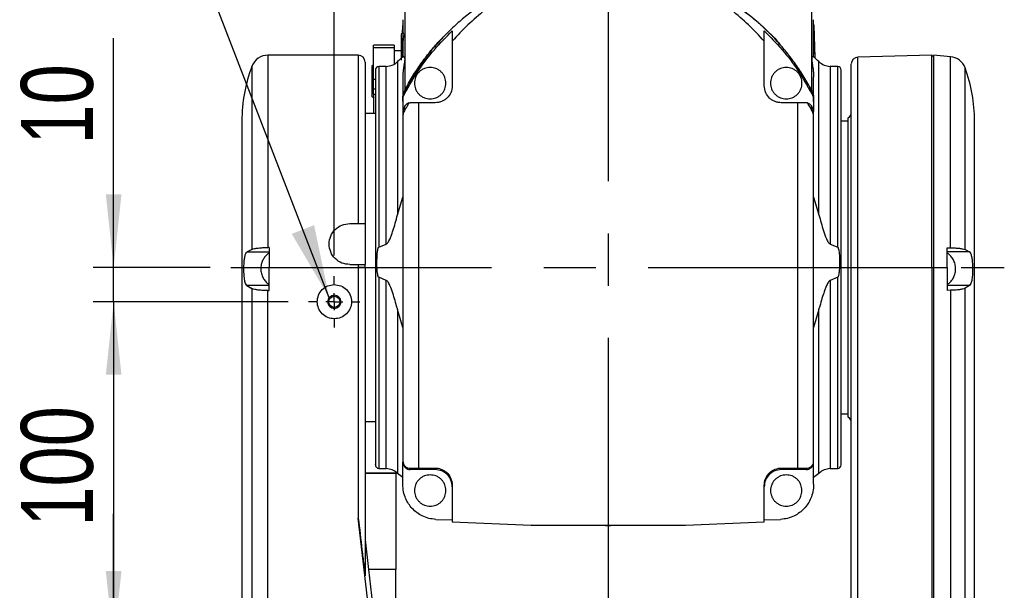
# Model space of a CAD drawing. Extents: x 0 to 841, y 0 to 594.
# Tile 111 of 142: x 715 to 763, y 316 to 344. Entities that reach past the tile are written whole.
import ezdxf

# ---------------------------------------------------------------- set-up
doc = ezdxf.new("R2010")
doc.units = 0
doc.linetypes.add('CENTERX2', pattern=[20.32, 12.7, -2.54, 2.54, -2.54])
doc.layers.get('0').update_dxf_attribs({"linetype": 'CONTINUOUS'})
doc.styles.add('SLDTEXTSTYLE0', font='TXT', dxfattribs={"width": 0.75})
doc.dimstyles.new('SLDDIMSTYLE0', dxfattribs={"dimtxt": 3.5, "dimasz": 3.556, "dimexe": 0, "dimexo": 0.0625, "dimgap": 0.875, "dimtad": 1, "dimlfac": 6, "dimrnd": 1e-09, "dimzin": 12, "dimtxsty": 'SLDTEXTSTYLE0', "dimsah": 1, "dimcen": 0.09, "dimazin": 3, "dimtfac": 1, "dimtmove": 0, "dimatfit": 3, "dimtolj": 1, "dimtzin": 12})
doc.dimstyles.new('SLDDIMSTYLE2', dxfattribs={"dimtxt": 3.5, "dimasz": 3.556, "dimexe": 0, "dimexo": 0.0625, "dimgap": 0.875, "dimtad": 1, "dimlfac": 6, "dimrnd": 1e-09, "dimzin": 12, "dimtxsty": 'SLDTEXTSTYLE0', "dimsah": 1, "dimcen": 0.09, "dimazin": 3, "dimtfac": 1, "dimtofl": 0, "dimtmove": 0, "dimatfit": 3, "dimtolj": 1, "dimtzin": 12})
doc.dimstyles.new('SLDDIMSTYLE3', dxfattribs={"dimtxt": 3.5, "dimasz": 3.556, "dimexe": 0, "dimexo": 0.0625, "dimgap": 0.875, "dimtad": 1, "dimdec": 0, "dimlfac": 6, "dimrnd": 1e-09, "dimzin": 12, "dimtxsty": 'SLDTEXTSTYLE0', "dimsah": 1, "dimcen": 0.09, "dimazin": 3, "dimtfac": 1, "dimtdec": 0, "dimtmove": 0, "dimatfit": 3, "dimtolj": 1, "dimtzin": 12})
doc.dimstyles.new('SLDDIMSTYLE8', dxfattribs={"dimtxt": 0, "dimasz": 3.556, "dimexe": 0, "dimexo": 0.0625, "dimgap": 0, "dimtad": 0, "dimtih": 1, "dimtoh": 1, "dimdec": 0, "dimrnd": 1e-09, "dimzin": 0, "dimtxsty": 'STANDARD', "dimsah": 1, "dimcen": 0.09, "dimazin": 3, "dimtfac": 3.556, "dimtdec": 0, "dimtofl": 0, "dimtmove": 0, "dimatfit": 3, "dimtolj": 1, "dimtzin": 0})

# ---------------------------------------------------------------- blocks, each defined once
blk = doc.blocks.new('_D_76')
at = {"color": 7, "linetype": 'CONTINUOUS'}
for p, q in [((730.069, 332.372), (730.069, 381.538)), ((743.402, 370.002), (743.402, 381.538)), ((743.402, 380.538), (730.069, 380.538))]:
    blk.add_line(p, q, dxfattribs=at)
for points in [[(730.069, 380.538), (733.625, 380.157), (733.625, 380.919)], [(743.402, 380.538), (739.846, 380.919), (739.846, 380.157)]]:
    blk.add_solid(points, dxfattribs=at)
at = {"color": 7, "linetype": 'CONTINUOUS', "insert": (734.262, 385.05, 0.017), "char_height": 3.5, "attachment_point": 1, "style": 'SLDTEXTSTYLE0'}
blk.add_mtext('80', dxfattribs=at)
blk = doc.blocks.new('_D_77')
at = {"color": 7, "linetype": 'CONTINUOUS'}
for p, q in [((719.327, 331.788), (719.327, 342.947)), ((724.025, 331.788), (718.327, 331.788)), ((719.327, 330.122), (719.327, 331.788)), ((727.819, 330.122), (718.327, 330.122)), ((719.327, 330.122), (719.327, 323.772))]:
    blk.add_line(p, q, dxfattribs=at)
for points in [[(719.327, 331.788), (719.708, 335.344), (718.946, 335.344)], [(719.327, 330.122), (718.946, 326.566), (719.708, 326.566)]]:
    blk.add_solid(points, dxfattribs=at)
at = {"color": 7, "linetype": 'CONTINUOUS', "insert": (714.815, 337.775, 0.017), "char_height": 3.5, "attachment_point": 1, "rotation": 90, "style": 'SLDTEXTSTYLE0'}
blk.add_mtext('10', dxfattribs=at)
blk = doc.blocks.new('_D_78')
at = {"color": 7, "linetype": 'CONTINUOUS'}
for p, q in [((719.327, 313.454), (719.327, 319.8)), ((728.319, 313.454), (718.327, 313.454)), ((719.327, 313.454), (719.327, 311.788)), ((728.382, 311.788), (718.327, 311.788)), ((719.327, 311.788), (719.327, 301.796))]:
    blk.add_line(p, q, dxfattribs=at)
for points in [[(719.327, 313.454), (719.708, 317.008), (718.946, 317.008)], [(719.327, 311.788), (718.946, 308.234), (719.708, 308.234)]]:
    blk.add_solid(points, dxfattribs=at)
at = {"color": 7, "linetype": 'CONTINUOUS', "insert": (714.815, 301.796, 54.492), "char_height": 3.5, "attachment_point": 1, "rotation": 90, "style": 'SLDTEXTSTYLE0'}
blk.add_mtext('10', dxfattribs=at)
blk = doc.blocks.new('_D_79')
at = {"color": 7, "linetype": 'CONTINUOUS'}
for p, q in [((727.819, 330.122), (718.327, 330.122)), ((719.327, 330.122), (719.327, 313.455)), ((728.319, 313.455), (718.327, 313.455))]:
    blk.add_line(p, q, dxfattribs=at)
for points in [[(719.327, 330.122), (718.946, 326.566), (719.708, 326.566)], [(719.327, 313.455), (719.708, 317.011), (718.946, 317.011)]]:
    blk.add_solid(points, dxfattribs=at)
at = {"color": 7, "linetype": 'CONTINUOUS', "insert": (714.815, 319.18, 54.835), "char_height": 3.5, "attachment_point": 1, "rotation": 90, "style": 'SLDTEXTSTYLE0'}
blk.add_mtext('100', dxfattribs=at)
blk = doc.blocks.new('SW_CENTERMARKSYMBOL_45')
at = {"color": 0, "linetype": 'CONTINUOUS'}
for p, q in [((0, 0.833), (0, 1.25)), ((-0.833, 0), (-1.25, 0)), ((0, 0), (-0.417, 0)), ((0, 0), (0, 0.417)), ((0, 0), (0, -0.417)), ((0, 0), (0.417, 0)), ((0.833, 0), (1.25, 0)), ((0, -0.833), (0, -1.25))]:
    blk.add_line(p, q, dxfattribs=at)

msp = doc.modelspace()

# ---------------------------------------------------------------- linework, layer by layer
at = {"color": 7, "linetype": 'CENTERX2'}
for p, q in [((743.4022, 369.0019), (743.4022, 133.4118)), ((725.0245, 331.7884), (762.6834, 331.7884))]:
    msp.add_line(p, q, dxfattribs=at)
at = {"color": 7, "linetype": 'CONTINUOUS'}
for p, q in [((733.5022, 344.2356), (733.5022, 340.4175)), ((753.3022, 344.2356), (753.3022, 340.4175)), ((733.4022, 343.8476), (733.4022, 343.1761)), ((753.4022, 342.0302), (753.4022, 343.8476)), ((733.3855, 343.1761), (733.3999, 343.5632)), ((733.4022, 343.3448), (733.3959, 343.1761)), ((733.4022, 343.63), (733.3999, 343.5632)), ((735.8105, 343.3006), (735.8105, 342.8073)), ((750.9938, 342.8073), (750.9938, 343.3006)), ((753.4022, 343.63), (753.4045, 343.5632)), ((753.4022, 343.3447), (753.4523, 341.9972)), ((753.4045, 343.5632), (753.4631, 341.9877)), ((733.3522, 343.1761), (733.3186, 343.1426)), ((733.4592, 343.1761), (733.3522, 343.1761)), ((733.3522, 343.1761), (733.3522, 341.9973)), ((733.4022, 342.7097), (733.4022, 342.0302)), ((732.9855, 342.6018), (731.9688, 342.6018)), ((731.9688, 342.4965), (731.9688, 342.6018)), ((731.9688, 342.4965), (732.9855, 342.4965)), ((731.9688, 340.9432), (731.9688, 342.4965)), ((732.9855, 342.6018), (732.9855, 342.4965)), ((732.9855, 342.4965), (732.9855, 341.6888)), ((732.9855, 342.352), (733.3188, 342.352)), ((733.3188, 342.3362), (732.9855, 342.3362)), ((731.2355, 342.1203), (726.8393, 342.1203)), ((759.1522, 342.1203), (755.5601, 342.0262)), ((759.2362, 342.0362), (759.1522, 342.1203)), ((759.1522, 331.7866), (759.1522, 342.1203)), ((760.0634, 342.0478), (759.2348, 342.1203)), ((731.9688, 341.6548), (731.9017, 341.5876)), ((732.5977, 341.5776), (732.2297, 341.5647)), ((754.5746, 341.5647), (754.2066, 341.5776)), ((732.0688, 340.9432), (731.9688, 340.9432)), ((731.9688, 340.4837), (731.9688, 340.9432)), ((733.4022, 341.0482), (733.4022, 340.0116)), ((753.4022, 340.0116), (753.4022, 341.0482)), ((731.9688, 340.4837), (732.0688, 340.4837)), ((731.9688, 340.2181), (731.9688, 340.4837)), ((733.5022, 340.404), (733.5022, 340.2659)), ((753.1929, 340.5959), (753.3022, 340.4175)), ((753.3022, 340.2659), (753.3022, 340.404)), ((731.9017, 340.1219), (732.0022, 340.0215)), ((731.9688, 340.2181), (732.0688, 340.2181)), ((733.4022, 339.998), (733.4022, 339.8599)), ((733.4022, 339.8599), (733.4022, 339.3873)), ((753.4022, 339.8599), (753.4022, 339.998)), ((753.4022, 339.8599), (753.4022, 339.3873)), ((733.5022, 339.6566), (733.4022, 339.3873)), ((733.4022, 339.3873), (733.4022, 339.1033)), ((733.5022, 339.4542), (733.5022, 339.6566)), ((733.6997, 339.7938), (733.7688, 339.8018)), ((734.9772, 339.8076), (734.174, 339.806)), ((734.174, 339.806), (734.174, 322.0243)), ((752.6303, 339.806), (751.8272, 339.8076)), ((752.6303, 322.0243), (752.6303, 339.806)), ((753.1046, 339.7938), (753.0355, 339.8018)), ((753.3022, 339.6566), (753.4022, 339.3873)), ((753.3022, 339.4542), (753.3022, 339.6566)), ((753.4022, 339.1033), (753.4022, 339.3873)), ((732.0688, 339.2883), (731.5684, 339.2883)), ((755.0692, 338.9132), (754.7355, 338.9132)), ((755.0905, 339.0657), (755.0684, 339.0238)), ((755.0905, 330.3483), (755.0905, 339.0657)), ((733.1422, 334.3476), (733.4022, 335.2163)), ((753.4022, 335.2163), (753.6621, 334.3476)), ((730.8188, 333.93), (731.2355, 333.93)), ((731.5688, 333.93), (731.5688, 331.93)), ((726.0609, 332.6709), (725.8224, 332.5476)), ((726.9022, 332.7605), (726.8396, 332.7605)), ((726.9022, 332.7605), (726.9022, 331.7866)), ((732.2297, 332.7758), (732.5977, 332.931)), ((754.2066, 332.931), (754.5746, 332.7758)), ((759.9022, 332.7508), (760.0634, 332.7484)), ((759.9022, 331.7866), (759.9022, 332.7508)), ((760.7726, 332.6579), (760.9819, 332.5476)), ((725.8224, 332.5476), (726.9022, 332.5476)), ((760.9819, 332.5476), (759.9022, 332.5476)), ((725.5688, 331.7867), (725.5688, 313.5662)), ((725.667, 331.7866), (725.6694, 331.8908)), ((726.9022, 330.6641), (726.9022, 331.7866)), ((726.9022, 331.7866), (731.2355, 331.7866)), ((730.8188, 331.93), (731.2355, 331.93)), ((731.2355, 331.93), (731.2355, 331.7866)), ((731.2355, 331.7866), (731.2355, 319.5897)), ((731.5688, 331.7866), (731.5688, 331.93)), ((731.5688, 331.7866), (731.5688, 316.7882)), ((755.2355, 313.5661), (755.2355, 331.7866)), ((755.5601, 331.7866), (759.1522, 331.7866)), ((755.5601, 313.5661), (755.5601, 331.7866)), ((759.1522, 331.7866), (759.2355, 331.7866)), ((759.1522, 331.7866), (759.1522, 313.5661)), ((759.2355, 331.7866), (759.9022, 331.7866)), ((759.2355, 331.7866), (759.2355, 313.5661)), ((759.9022, 331.7866), (759.9022, 330.6748)), ((761.2355, 313.5662), (761.2355, 331.7867)), ((732.5977, 331.1573), (732.2297, 331.3126)), ((754.5746, 331.3126), (754.2066, 331.1573)), ((725.8109, 330.9063), (726.0609, 330.7626)), ((726.9022, 330.9063), (725.8109, 330.9063)), ((726.0609, 330.7626), (726.0609, 313.5661)), ((760.9934, 330.9063), (759.9022, 330.9063)), ((760.9934, 330.9063), (760.7726, 330.777)), ((760.7726, 313.5661), (760.7726, 330.777)), ((726.8396, 313.5661), (726.8396, 330.6641)), ((726.8396, 330.6641), (726.9022, 330.6641)), ((755.0905, 324.5108), (755.0905, 330.3483)), ((760.0634, 330.6774), (759.9022, 330.6748)), ((760.0634, 330.6774), (760.0634, 313.5661)), ((733.1254, 329.8092), (733.1422, 329.7408)), ((753.6621, 329.7408), (753.6789, 329.8092)), ((733.4022, 328.872), (733.1422, 329.7408)), ((733.1422, 329.7408), (733.1422, 321.7708)), ((753.6621, 329.7408), (753.4022, 328.872)), ((753.6621, 321.7708), (753.6621, 329.7408)), ((754.7355, 324.6632), (755.0692, 324.6632)), ((755.0684, 324.5527), (755.0905, 324.5108)), ((731.5688, 324.2883), (732.0688, 324.2883)), ((733.4022, 322.3707), (733.4022, 322.3189)), ((733.4022, 321.2394), (733.4022, 322.3189)), ((753.4022, 322.3189), (753.4022, 322.3707)), ((753.4022, 321.2394), (753.4022, 322.3189)), ((733.0658, 321.7713), (731.5688, 321.7713)), ((733.0658, 321.7549), (731.5688, 321.7549)), ((732.2297, 322.0118), (732.5977, 321.9989)), ((733.0658, 321.7713), (733.0658, 321.7549)), ((733.0658, 321.7549), (733.0658, 317.0897)), ((733.1291, 321.7824), (733.1422, 321.7708)), ((733.1422, 321.7708), (733.4022, 321.5856)), ((733.7688, 321.9524), (733.7688, 322.0196)), ((734.9772, 321.9524), (733.7688, 321.9524)), ((734.174, 322.0243), (734.9772, 322.0262)), ((734.9772, 321.9524), (734.9772, 322.0262)), ((751.8272, 322.0262), (752.6303, 322.0243)), ((751.8272, 321.9524), (751.8272, 322.0262)), ((753.0355, 321.9524), (751.8272, 321.9524)), ((753.0355, 322.0196), (753.0355, 321.9524)), ((753.4022, 321.5804), (753.6621, 321.7708)), ((753.6621, 321.7708), (753.675, 321.7825)), ((754.2066, 321.9989), (754.5746, 322.0118)), ((750.9938, 319.4046), (750.9938, 321.1772)), ((731.9354, 313.5661), (731.2355, 319.5897)), ((735.0107, 319.5311), (735.8105, 319.5025)), ((735.8105, 319.4046), (739.6443, 319.25)), ((739.6443, 319.25), (743.4022, 319.2524)), ((743.2758, 319.2351), (739.6443, 319.25)), ((743.5285, 319.2351), (743.2758, 319.2351)), ((743.2758, 319.2351), (743.4022, 319.2306)), ((743.4022, 319.2524), (747.16, 319.25)), ((743.4022, 319.2306), (743.5285, 319.2351)), ((743.5285, 319.2351), (747.16, 319.25)), ((747.16, 319.25), (750.9938, 319.4046)), ((750.9938, 319.5025), (751.7937, 319.5311)), ((731.5688, 318.5277), (731.7337, 317.0897)), ((731.7337, 317.0897), (732.3916, 311.4359)), ((733.0658, 317.0897), (731.7337, 317.0897)), ((733.0658, 311.4359), (733.0658, 317.0897))]:
    msp.add_line(p, q, dxfattribs=at)
at = {"color": 8, "linetype": 'CONTINUOUS'}
for p, q in [((731.2355, 342.1203), (731.2355, 333.93)), ((733.1422, 341.8059), (733.1422, 334.3476)), ((753.6621, 334.3476), (753.6621, 341.8059)), ((755.5601, 331.7866), (755.5601, 342.0262)), ((760.0634, 332.7484), (760.0634, 342.0478)), ((726.0609, 341.5838), (726.0609, 332.6709)), ((732.2297, 341.5647), (732.2297, 332.7758)), ((732.5977, 332.931), (732.5977, 341.5776)), ((754.2066, 341.5776), (754.2066, 332.931)), ((754.5746, 332.7758), (754.5746, 341.5647)), ((760.7726, 332.6579), (760.7726, 341.5059)), ((732.2297, 331.3126), (732.2297, 322.0118)), ((754.5746, 322.0118), (754.5746, 331.3126)), ((732.5977, 321.9989), (732.5977, 331.1573)), ((754.2066, 331.1573), (754.2066, 321.9989))]:
    msp.add_line(p, q, dxfattribs=at)
at = {"color": 7, "linetype": 'CONTINUOUS'}
for points in [[(731.5688, 331.7866), (731.5624, 331.7866), (731.5435, 331.7866), (731.5126, 331.7866), (731.4712, 331.7866), (731.4207, 331.7866), (731.3631, 331.7866), (731.3005, 331.7866), (731.2355, 331.7866)], [(755.2355, 331.7866), (755.2417, 331.7866), (755.26, 331.7866), (755.2899, 331.7866), (755.3301, 331.7866), (755.3791, 331.7866), (755.4352, 331.7866), (755.4963, 331.7866), (755.5601, 331.7866)]]:
    msp.add_lwpolyline(points, dxfattribs=at)
msp.add_circle((730.0688, 330.1184), 0.2702, dxfattribs=at)
for centre, radius, start, end in [((726.8396, 341.2869), 0.8333, 89.81083, 159.12993), ((731.2355, 341.7869), 0.3333, 0, 90), ((732.5686, 342.4104), 0.8333, 272, 313.49694), ((738.0785, 336.6036), 7.1715, 130.62053, 133.49694), ((748.7258, 336.6036), 7.1715, 46.50306, 49.38235), ((754.2357, 342.4104), 0.8333, 226.50306, 268), ((755.5688, 341.693), 0.3333, 91.5, 180), ((759.9907, 341.2177), 0.8333, 20.23438, 85), ((733.0688, 338.9119), 7.5, 159.12993, 180), ((732.2355, 341.3981), 0.1667, 92, 180), ((754.5688, 341.3981), 0.1667, 0, 88), ((753.7355, 338.9119), 7.5, 0, 20.23438), ((754.9022, 339.3407), 0.3333, 304.40229, 0), ((725.6391, 378.388), 46.6014, 269.91364, 270.03434), ((761.1652, 378.388), 46.6014, 269.96566, 270.08636), ((754.9022, 324.2357), 0.3333, 0, 55.59771), ((732.2355, 322.1784), 0.1667, 180, 268), ((754.5688, 322.1784), 0.1667, 272, 0), ((732.5686, 321.1661), 0.8333, 47.69048, 88), ((754.2357, 321.1661), 0.8333, 92, 132.3116)]:
    msp.add_arc(centre, radius, start, end, dxfattribs=at)
for points, knots in [([(737.3912, 344.6768), (737.1953, 344.5446), (736.7996, 344.2776), (736.2342, 343.826), (735.6864, 343.3323), (735.0135, 342.6369), (734.2378, 341.6843), (733.7524, 340.8395), (733.5022, 340.404)], [0, 0, 0, 0, 0.1213876, 0.2451814, 0.371397, 0.5000461, 0.7422337, 1, 1, 1, 1]), ([(749.4131, 344.6903), (749.6089, 344.5581), (750.0045, 344.291), (750.571, 343.8403), (751.1145, 343.343), (751.5378, 342.9298), (751.7498, 342.6587), (751.8076, 342.5849)], [0, 0, 0, 0, 0.2214497, 0.447283, 0.6775278, 0.9122149, 1, 1, 1, 1]), ([(753.3022, 340.404), (753.1792, 340.6272), (752.9371, 341.067), (752.5266, 341.6854), (752.0946, 342.2604), (751.465, 342.995), (750.6012, 343.8428), (749.804, 344.4024), (749.4131, 344.6768)], [0, 0, 0, 0, 0.1309059, 0.2579042, 0.3810007, 0.5002094, 0.7549394, 1, 1, 1, 1]), ([(737.3912, 344.3137), (737.1139, 344.079), (736.562, 343.6119), (736.0601, 343.0746), (735.8105, 342.8073)], [0, 0, 0, 0, 0.5026713, 1, 1, 1, 1]), ([(750.9938, 342.8073), (750.7442, 343.0746), (750.2423, 343.6119), (749.6905, 344.079), (749.4131, 344.3137)], [0, 0, 0, 0, 0.4973188, 1, 1, 1, 1]), ([(733.5022, 340.2659), (733.716, 340.6413), (734.1396, 341.385), (734.9163, 342.4042), (735.5131, 343.0025), (735.8105, 343.3006)], [0, 0, 0, 0, 0.3383039, 0.6702846, 1, 1, 1, 1]), ([(750.9938, 343.3006), (751.2912, 343.0024), (751.888, 342.4042), (752.6647, 341.385), (753.0883, 340.6413), (753.3022, 340.2659)], [0, 0, 0, 0, 0.329727, 0.6617079, 1, 1, 1, 1]), ([(733.3188, 343.1226), (733.3188, 343.1264), (733.3188, 343.1376), (733.3188, 342.9815), (733.3188, 342.6905), (733.3188, 342.2982), (733.3188, 342.0227), (733.3188, 341.885)], [0, 0, 0, 0, 0.1125461, 0.3344105, 0.5562749, 0.7781371, 1, 1, 1, 1]), ([(733.4453, 343.1561), (733.4515, 343.1596), (733.4697, 343.1696), (733.4291, 343.0189), (733.4111, 342.8124), (733.4022, 342.7097)], [0, 0, 0, 0, 0.2070328, 0.6055212, 1, 1, 1, 1]), ([(733.5022, 340.4175), (733.6252, 340.6407), (733.8675, 341.0803), (734.2769, 341.6998), (734.7128, 342.2708), (735.0713, 342.7143), (735.3111, 342.9397), (735.3818, 343.0062)], [0, 0, 0, 0, 0.2380011, 0.4688917, 0.6926872, 0.9094078, 1, 1, 1, 1]), ([(735.8105, 342.8073), (735.8105, 342.4607), (735.8105, 341.7675), (735.8105, 341.0094), (735.8105, 340.6303)], [0, 0, 0, 0, 0.4999988, 1, 1, 1, 1]), ([(750.9938, 340.6303), (750.9938, 341.0094), (750.9938, 341.7675), (750.9938, 342.4607), (750.9938, 342.8073)], [0, 0, 0, 0, 0.5000012, 1, 1, 1, 1]), ([(731.5688, 341.7825), (731.5688, 341.7737), (731.5688, 341.7553), (731.5688, 341.5678), (731.5688, 341.2604), (731.5688, 340.8281), (731.5688, 340.28), (731.5688, 339.622), (731.5688, 338.8633), (731.5688, 338.0133), (731.5688, 337.083), (731.5688, 336.0841), (731.5688, 335.0317), (731.5688, 334.2972), (731.5688, 333.93)], [0, 0, 0, 0, 0.0776264, 0.1615217, 0.2453519, 0.3291758, 0.4130711, 0.4969012, 0.5807249, 0.6646202, 0.748451, 0.8322746, 0.9161683, 1, 1, 1, 1]), ([(733.4114, 342.0451), (733.4123, 342.047), (733.4163, 342.0554), (733.4422, 342.0532), (733.4724, 342.0291), (733.4917, 341.9795), (733.4973, 341.9249), (733.4939, 341.8629), (733.4852, 341.7921), (733.469, 341.6926), (733.4465, 341.5615), (733.4238, 341.4049), (733.4062, 341.2337), (733.4036, 341.1127), (733.4022, 341.0482)], [0, 0, 0, 0, 0.0354215, 0.1574467, 0.285813, 0.3752301, 0.4486785, 0.5019327, 0.5596761, 0.6278043, 0.7202067, 0.8135399, 0.9005724, 1, 1, 1, 1]), ([(753.3932, 342.0454), (753.3924, 342.0469), (753.3888, 342.0547), (753.3626, 342.0539), (753.3331, 342.0303), (753.3126, 341.9789), (753.3058, 341.9141), (753.3125, 341.8455), (753.3204, 341.7883), (753.3248, 341.7587), (753.3299, 341.7264), (753.3356, 341.6912), (753.3475, 341.6212), (753.3627, 341.5255), (753.3799, 341.4041), (753.392, 341.2913), (753.4003, 341.1743), (753.4016, 341.0894), (753.4022, 341.0482)], [0, 0, 0, 0, 0.0295862, 0.1458442, 0.2891157, 0.3750388, 0.4498083, 0.5429174, 0.56452, 0.5871136, 0.6106972, 0.6352692, 0.6608276, 0.7510021, 0.8133728, 0.8694301, 0.9367924, 1, 1, 1, 1]), ([(759.2355, 342.1084), (759.2355, 342.1033), (759.2355, 342.0919), (759.2355, 341.8886), (759.2355, 341.5372), (759.2355, 341.0348), (759.2355, 340.3948), (759.2355, 339.6253), (759.2355, 338.7382), (759.2355, 337.7467), (759.2355, 336.6657), (759.2355, 335.5115), (759.2355, 334.3013), (759.2355, 333.0535), (759.2355, 332.2089), (759.2355, 331.7866)], [0, 0, 0, 0, 0.0634182, 0.1414667, 0.2195151, 0.2975636, 0.3756123, 0.4536604, 0.531709, 0.6097576, 0.6878064, 0.765855, 0.8439032, 0.921951, 1, 1, 1, 1]), ([(731.9022, 341.574), (731.9022, 341.5767), (731.9022, 341.5845), (731.9022, 341.4755), (731.9022, 341.2723), (731.9022, 340.9982), (731.9022, 340.8059), (731.9022, 340.7097)], [0, 0, 0, 0, 0.1125523, 0.3344136, 0.5562764, 0.7781481, 1, 1, 1, 1]), ([(732.0688, 341.3802), (732.0688, 341.3818), (732.0688, 341.3859), (732.0688, 341.242), (732.0688, 341.0087), (732.0688, 340.7113), (732.0688, 340.3296), (732.0688, 339.8529), (732.0688, 339.2906), (732.0688, 338.6398), (732.0688, 337.9125), (732.0688, 337.1141), (732.0688, 336.2589), (732.0688, 335.3632), (732.0688, 334.4376), (732.0688, 333.4025), (732.0688, 332.2672), (732.0688, 331.0557), (732.0688, 330.2725), (732.0688, 329.8868)], [0, 0, 0, 0, 0.0436269, 0.1125194, 0.1642147, 0.2159151, 0.2707145, 0.3255187, 0.3826018, 0.4396903, 0.4978344, 0.5562898, 0.6147454, 0.6728907, 0.7299731, 0.7870617, 0.8600811, 0.9311055, 1, 1, 1, 1]), ([(734.7355, 341.5231), (734.6393, 341.5129), (734.4912, 341.4972), (734.3131, 341.4019), (734.1907, 341.3031), (734.0913, 341.1806), (733.9989, 341.0026), (733.952, 340.7584), (733.9989, 340.5142), (734.0913, 340.3361), (734.1907, 340.2136), (734.3131, 340.1149), (734.4912, 340.0195), (734.6393, 340.0038), (734.7355, 339.9936)], [0, 0, 0, 0, 0.1197282, 0.1841777, 0.2499978, 0.3158224, 0.3802709, 0.4999977, 0.6197245, 0.6841802, 0.7499985, 0.8158186, 0.8802718, 1, 1, 1, 1]), ([(734.7355, 339.9936), (734.8317, 340.0038), (734.9798, 340.0195), (735.1579, 340.1149), (735.2803, 340.2136), (735.3797, 340.3361), (735.4721, 340.5142), (735.519, 340.7584), (735.4721, 341.0026), (735.3797, 341.1806), (735.2803, 341.3031), (735.1579, 341.4019), (734.9798, 341.4972), (734.8317, 341.5129), (734.7355, 341.5231)], [0, 0, 0, 0, 0.11972822, 0.1841814, 0.25000146, 0.31581991, 0.38027545, 0.50000229, 0.61972913, 0.68417748, 0.75000226, 0.81582232, 0.88027178, 1, 1, 1, 1]), ([(752.0688, 341.5231), (751.9726, 341.5129), (751.8246, 341.4972), (751.6464, 341.4019), (751.524, 341.3031), (751.4246, 341.1806), (751.3322, 341.0026), (751.2853, 340.7584), (751.3322, 340.5142), (751.4246, 340.3361), (751.524, 340.2136), (751.6464, 340.1149), (751.8246, 340.0195), (751.9726, 340.0038), (752.0688, 339.9936)], [0, 0, 0, 0, 0.1197282, 0.1841777, 0.2499977, 0.3158225, 0.3802709, 0.4999977, 0.6197245, 0.6841801, 0.7499985, 0.8158186, 0.8802718, 1, 1, 1, 1]), ([(752.0688, 339.9936), (752.1651, 340.0038), (752.3131, 340.0195), (752.4913, 340.1149), (752.6137, 340.2136), (752.713, 340.3361), (752.8054, 340.5142), (752.8523, 340.7584), (752.8054, 341.0026), (752.713, 341.1806), (752.6137, 341.3031), (752.4913, 341.4019), (752.3131, 341.4972), (752.1651, 341.5129), (752.0688, 341.5231)], [0, 0, 0, 0, 0.11972824, 0.18418144, 0.25000151, 0.31581981, 0.38027548, 0.50000229, 0.6197291, 0.68417759, 0.75000221, 0.81582228, 0.88027176, 1, 1, 1, 1]), ([(754.7355, 329.8868), (754.7355, 330.1756), (754.7355, 330.7532), (754.7355, 331.6502), (754.7355, 332.565), (754.7355, 333.5032), (754.7355, 334.4376), (754.7355, 335.3631), (754.7355, 336.2589), (754.7355, 337.1141), (754.7355, 337.9125), (754.7355, 338.6398), (754.7355, 339.2906), (754.7355, 339.9134), (754.7355, 340.4734), (754.7355, 340.9259), (754.7355, 341.2081), (754.7355, 341.3511), (754.7355, 341.4072), (754.7355, 341.3939), (754.7355, 341.3919)], [0, 0, 0, 0, 0.0516987, 0.1033932, 0.1581914, 0.2129947, 0.2700768, 0.3271631, 0.385307, 0.4437613, 0.5022154, 0.5603582, 0.6174402, 0.6745272, 0.7475443, 0.8185694, 0.8874604, 0.9391545, 0.9908537, 1, 1, 1, 1]), ([(755.2355, 331.7866), (755.2355, 332.1913), (755.2355, 333.0011), (755.2355, 334.1974), (755.2355, 335.3574), (755.2355, 336.4639), (755.2355, 337.5002), (755.2355, 338.4506), (755.2355, 339.3012), (755.2355, 340.0389), (755.2355, 340.6523), (755.2355, 341.1341), (755.2355, 341.471), (755.2355, 341.6657), (755.2355, 341.6768), (755.2355, 341.6817)], [0, 0, 0, 0, 0.0780236, 0.1561161, 0.2341456, 0.3121641, 0.3902618, 0.4682904, 0.5463091, 0.6244069, 0.7024361, 0.7804549, 0.8585527, 0.9365818, 1, 1, 1, 1]), ([(731.9022, 340.7097), (731.9022, 340.6175), (731.9022, 340.4331), (731.9022, 340.232), (731.9022, 340.1243), (731.9022, 340.1328), (731.9022, 340.1355)], [0, 0, 0, 0, 0.2863123, 0.5726309, 0.8589378, 1, 1, 1, 1]), ([(733.4022, 339.998), (733.4065, 340.0687), (733.4151, 340.2101), (733.4732, 340.3394), (733.5022, 340.404)], [0, 0, 0, 0, 0.500038, 1, 1, 1, 1]), ([(735.8105, 340.6303), (735.7969, 340.5159), (735.7712, 340.2993), (735.597, 340.0628), (735.4234, 339.9303), (735.2822, 339.8604), (735.1318, 339.8161), (735.0287, 339.8105), (734.9772, 339.8076)], [0, 0, 0, 0, 0.2873526, 0.5439853, 0.6628615, 0.7768218, 0.8885565, 1, 1, 1, 1]), ([(751.8272, 339.8076), (751.7757, 339.8104), (751.6728, 339.8161), (751.5225, 339.8603), (751.3812, 339.9301), (751.2074, 340.0626), (751.0331, 340.2992), (751.0074, 340.5158), (750.9938, 340.6303)], [0, 0, 0, 0, 0.111301, 0.2227963, 0.3369453, 0.4558822, 0.7125644, 1, 1, 1, 1]), ([(753.3022, 340.404), (753.3312, 340.3394), (753.3892, 340.2101), (753.3978, 340.0687), (753.4022, 339.998)], [0, 0, 0, 0, 0.499962, 1, 1, 1, 1]), ([(731.9855, 339.2882), (731.9855, 339.4121), (731.9855, 339.7613), (731.9855, 340.0486), (731.9855, 340.2339)], [0, 0, 0, 0, 0.35477902, 1, 1, 1, 1]), ([(733.4022, 339.8599), (733.4065, 339.9306), (733.4151, 340.072), (733.4732, 340.2013), (733.5022, 340.2659)], [0, 0, 0, 0, 0.500038, 1, 1, 1, 1]), ([(753.3022, 340.2659), (753.3312, 340.2013), (753.3892, 340.072), (753.3978, 339.9306), (753.4022, 339.8599)], [0, 0, 0, 0, 0.499962, 1, 1, 1, 1]), ([(733.5022, 339.4542), (733.4734, 339.3987), (733.415, 339.2861), (733.4065, 339.1648), (733.4022, 339.1033)], [0, 0, 0, 0, 0.493116, 1, 1, 1, 1]), ([(733.6997, 339.7938), (733.6584, 339.7215), (733.59, 339.6019), (733.5271, 339.4961), (733.5022, 339.4542)], [0, 0, 0, 0, 0.6041035, 1, 1, 1, 1]), ([(733.6997, 339.7938), (733.6604, 339.7798), (733.6066, 339.7608), (733.5243, 339.6787), (733.5022, 339.6566)], [0, 0, 0, 0, 0.7307355, 1, 1, 1, 1]), ([(734.174, 339.806), (734.1023, 339.8057), (733.9559, 339.805), (733.832, 339.8029), (733.7688, 339.8018)], [0, 0, 0, 0, 0.4897745, 1, 1, 1, 1]), ([(753.0355, 339.8018), (752.9723, 339.8029), (752.8484, 339.805), (752.702, 339.8057), (752.6303, 339.806)], [0, 0, 0, 0, 0.5102255, 1, 1, 1, 1]), ([(753.3022, 339.4542), (753.2772, 339.4961), (753.2143, 339.6019), (753.1459, 339.7216), (753.1046, 339.7938)], [0, 0, 0, 0, 0.3962919, 1, 1, 1, 1]), ([(753.1046, 339.7938), (753.1439, 339.7799), (753.1977, 339.7608), (753.28, 339.6787), (753.3022, 339.6566)], [0, 0, 0, 0, 0.7307092, 1, 1, 1, 1]), ([(753.4022, 339.1033), (753.3978, 339.1648), (753.3893, 339.2861), (753.3309, 339.3987), (753.3022, 339.4542)], [0, 0, 0, 0, 0.5068383, 1, 1, 1, 1]), ([(725.5688, 338.9038), (725.5688, 338.9002), (725.5688, 338.8924), (725.5688, 338.7522), (725.5688, 338.5099), (725.5688, 338.1635), (725.5688, 337.7222), (725.5688, 337.1916), (725.5688, 336.5799), (725.5688, 335.8963), (725.5688, 335.1509), (725.5688, 334.3551), (725.5688, 333.5207), (725.5688, 332.6602), (725.5688, 332.0779), (725.5688, 331.7867)], [0, 0, 0, 0, 0.0634181, 0.1414667, 0.2195153, 0.2975639, 0.3756125, 0.4536613, 0.5317098, 0.6097583, 0.6878064, 0.7658544, 0.8439035, 0.9219521, 1, 1, 1, 1]), ([(733.4022, 339.1033), (733.4022, 338.5684), (733.4022, 337.4944), (733.4022, 335.7798), (733.4022, 334.0118), (733.4022, 332.2139), (733.4022, 330.4169), (733.4022, 329.2417), (733.4022, 328.6565)], [0, 0, 0, 0, 0.1654134, 0.3321647, 0.4999987, 0.6678269, 0.8345812, 1, 1, 1, 1]), ([(753.4022, 328.6565), (753.4022, 329.2417), (753.4022, 330.4168), (753.4022, 332.2139), (753.4022, 334.0117), (753.4022, 335.7798), (753.4022, 337.4944), (753.4022, 338.5684), (753.4022, 339.1033)], [0, 0, 0, 0, 0.1654152, 0.3321655, 0.5000013, 0.6678274, 0.8345823, 1, 1, 1, 1]), ([(755.0688, 339.0091), (755.0688, 339.0118), (755.0688, 339.0198), (755.0688, 338.8979), (755.0688, 338.6545), (755.0688, 338.2875), (755.0688, 337.8109), (755.0688, 337.2308), (755.0688, 336.5577), (755.0688, 335.803), (755.0688, 334.9795), (755.0688, 334.1015), (755.0688, 333.1838), (755.0688, 332.2427), (755.0688, 331.292), (755.0688, 330.6683), (755.0688, 330.3564)], [0, 0, 0, 0, 0.0385776, 0.1125332, 0.1864887, 0.2604441, 0.3343997, 0.408355, 0.4823111, 0.5562663, 0.6302219, 0.7041778, 0.7781326, 0.852089, 0.926044, 1, 1, 1, 1]), ([(761.2355, 331.7867), (761.2355, 332.0584), (761.2355, 332.6123), (761.2355, 333.4435), (761.2355, 334.2748), (761.2355, 335.0874), (761.2355, 335.8601), (761.2355, 336.5532), (761.2355, 337.1947), (761.2355, 337.7477), (761.2355, 338.1152), (761.2355, 338.3093), (761.2355, 338.3831), (761.2355, 338.4185), (761.2355, 338.4358), (761.2355, 338.4443), (761.2355, 338.4486), (761.2355, 338.4507), (761.2355, 338.4518), (761.2355, 338.4523), (761.2355, 338.4525), (761.2355, 338.4527), (761.2355, 338.4527), (761.2355, 338.4528), (761.2355, 338.4528), (761.2355, 338.4528), (761.2355, 338.4528), (761.2355, 338.4528), (761.2355, 338.4594), (761.2355, 338.5082), (761.2355, 338.5581), (761.2355, 338.6151), (761.2355, 338.7017), (761.2355, 338.7814), (761.2355, 338.8391), (761.2355, 338.8621), (761.2355, 338.872), (761.2355, 338.8766), (761.2355, 338.8788), (761.2355, 338.8799), (761.2355, 338.8804), (761.2355, 338.8807), (761.2355, 338.8808), (761.2355, 338.8809), (761.2355, 338.8809), (761.2355, 338.881), (761.2355, 338.881), (761.2355, 338.881), (761.2355, 338.881), (761.2355, 338.881), (761.2355, 338.881), (761.2355, 338.881), (761.2355, 338.881), (761.2355, 338.8811), (761.2355, 338.8819), (761.2355, 338.8836), (761.2355, 338.8963), (761.2355, 338.9059), (761.2355, 338.9154), (761.2355, 338.912), (761.2355, 338.912)], [0, 0, 0, 0, 0.0728252, 0.1484684, 0.225777, 0.3051887, 0.3861775, 0.4671651, 0.5417662, 0.630637, 0.7114258, 0.7407709, 0.7554443, 0.7627812, 0.7664496, 0.7682838, 0.7692011, 0.7696597, 0.7698889, 0.7700034, 0.7700607, 0.7700895, 0.7701038, 0.7701111, 0.7701146, 0.7701164, 0.7701173, 0.7701177, 0.770118, 0.7790504, 0.7994365, 0.8175394, 0.82882, 0.8847157, 0.9126623, 0.9266365, 0.9336237, 0.9371171, 0.9388639, 0.9397372, 0.940174, 0.9403924, 0.9405016, 0.9405562, 0.9405835, 0.940597, 0.9406041, 0.9406075, 0.9406091, 0.94061, 0.9406105, 0.9406107, 0.9406109, 0.9406725, 0.9411141, 0.9423032, 0.946739, 0.977237, 0.9999552, 1, 1, 1, 1]), ([(732.5977, 332.931), (732.6104, 332.9378), (732.6409, 332.9539), (732.6831, 333.0068), (732.732, 333.0851), (732.7899, 333.2068), (732.8552, 333.3713), (732.9417, 333.6218), (733.0417, 333.9507), (733.1077, 334.2114), (733.1422, 334.3476)], [0, 0, 0, 0, 0.0278334, 0.0667023, 0.1295522, 0.208536, 0.3290096, 0.4751696, 0.725685, 1, 1, 1, 1]), ([(753.6621, 334.3476), (753.7302, 334.0876), (753.8329, 333.6954), (753.9933, 333.2439), (754.0957, 333.0385), (754.1638, 332.9537), (754.1942, 332.9376), (754.2066, 332.931)], [0, 0, 0, 0, 0.5248727, 0.7916898, 0.9334669, 0.9727639, 1, 1, 1, 1]), ([(730.8188, 331.93), (730.6877, 331.9451), (730.4255, 331.9753), (730.0924, 332.2072), (729.8703, 332.5384), (729.7927, 332.9324), (729.8719, 333.3262), (730.0957, 333.6561), (730.4284, 333.8855), (730.6893, 333.9153), (730.8188, 333.93)], [0, 0, 0, 0, 0.124797, 0.2494877, 0.3740938, 0.4991145, 0.6252171, 0.7516756, 0.876788, 1, 1, 1, 1]), ([(731.2355, 333.93), (731.2787, 333.93), (731.3658, 333.93), (731.476, 333.93), (731.5536, 333.93), (731.5637, 333.93), (731.5688, 333.93)], [0, 0, 0, 0, 0.2447359, 0.4925127, 0.7446017, 1, 1, 1, 1]), ([(726.0609, 332.6709), (726.0977, 332.6836), (726.1713, 332.7089), (726.3609, 332.7376), (726.5884, 332.7569), (726.7559, 332.7593), (726.8396, 332.7605)], [0, 0, 0, 0, 0.2510069, 0.5011999, 0.7508684, 1, 1, 1, 1]), ([(732.2297, 331.3126), (732.227, 331.3142), (732.2215, 331.3174), (732.2114, 331.3304), (732.196, 331.375), (732.1442, 331.6036), (732.141, 331.9698), (732.149, 332.3637), (732.1704, 332.6024), (732.1955, 332.711), (732.2109, 332.7574), (732.2214, 332.7708), (732.227, 332.7742), (732.2297, 332.7758)], [0, 0, 0, 0, 0.0061342, 0.01285, 0.0325103, 0.1001556, 0.4854911, 0.7620116, 0.8963784, 0.9663775, 0.9869535, 0.9937233, 1, 1, 1, 1]), ([(754.5746, 332.7758), (754.5773, 332.7742), (754.5828, 332.7709), (754.5929, 332.7579), (754.6083, 332.7134), (754.6601, 332.4848), (754.6633, 332.1186), (754.6553, 331.7247), (754.6339, 331.4859), (754.6088, 331.3773), (754.5934, 331.331), (754.583, 331.3175), (754.5773, 331.3142), (754.5746, 331.3126)], [0, 0, 0, 0, 0.0061342, 0.01285, 0.0325103, 0.1001557, 0.4854913, 0.7620119, 0.8963657, 0.9663776, 0.9869535, 0.9937233, 1, 1, 1, 1]), ([(760.0634, 332.7484), (760.1403, 332.7463), (760.2958, 332.7418), (760.4997, 332.722), (760.6713, 332.6941), (760.738, 332.6703), (760.7726, 332.6579)], [0, 0, 0, 0, 0.24737688, 0.49973814, 0.74057528, 1, 1, 1, 1]), ([(725.6694, 331.8908), (725.6736, 331.9704), (725.6818, 332.1285), (725.7123, 332.3264), (725.7574, 332.4817), (725.8003, 332.5252), (725.8224, 332.5476)], [0, 0, 0, 0, 0.2437957, 0.4842927, 0.7334323, 1, 1, 1, 1]), ([(726.8972, 332.4941), (726.8757, 332.4801), (726.8042, 332.4335), (726.701, 332.3245), (726.594, 332.1674), (726.5191, 331.9805), (726.4845, 331.772), (726.4991, 331.55), (726.5658, 331.3376), (726.6783, 331.154), (726.791, 331.0278), (726.873, 330.9749), (726.8979, 330.9588)], [0, 0, 0, 0, 0.0425906, 0.1414847, 0.2464625, 0.3570234, 0.4729786, 0.5946902, 0.7232718, 0.8382788, 0.9507837, 1, 1, 1, 1]), ([(759.9071, 330.9578), (759.9286, 330.9718), (760.0001, 331.0184), (760.1034, 331.1274), (760.2103, 331.2844), (760.2852, 331.4714), (760.3198, 331.6799), (760.3053, 331.9019), (760.2385, 332.1143), (760.126, 332.2979), (760.0133, 332.4241), (759.9314, 332.477), (759.9064, 332.4931)], [0, 0, 0, 0, 0.0425906, 0.1414846, 0.2464624, 0.3570132, 0.4729789, 0.5946904, 0.7232719, 0.8382789, 0.9507837, 1, 1, 1, 1]), ([(760.9819, 332.5476), (761.0063, 332.5219), (761.0532, 332.4722), (761.1, 332.2895), (761.1295, 332.0576), (761.1347, 331.8776), (761.1373, 331.7866)], [0, 0, 0, 0, 0.2668513, 0.5145156, 0.7547964, 1, 1, 1, 1]), ([(725.8109, 330.9063), (725.7866, 330.9354), (725.7385, 330.9929), (725.6939, 331.2063), (725.6685, 331.4807), (725.6675, 331.6847), (725.667, 331.7866)], [0, 0, 0, 0, 0.2553801, 0.5055845, 0.7530732, 1, 1, 1, 1]), ([(731.2355, 331.93), (731.2793, 331.93), (731.3668, 331.93), (731.4771, 331.93), (731.5539, 331.93), (731.5639, 331.93), (731.5688, 331.93)], [0, 0, 0, 0, 0.2505291, 0.5011521, 0.7509245, 1, 1, 1, 1]), ([(761.1373, 331.7866), (761.1368, 331.6848), (761.1358, 331.4808), (761.1104, 331.2063), (761.0658, 330.9929), (761.0177, 330.9353), (760.9934, 330.9063)], [0, 0, 0, 0, 0.2466888, 0.4943897, 0.7446786, 1, 1, 1, 1]), ([(726.8396, 330.6641), (726.7567, 330.6654), (726.5882, 330.6682), (726.3648, 330.6889), (726.1739, 330.7205), (726.1002, 330.748), (726.0609, 330.7626)], [0, 0, 0, 0, 0.2454647, 0.4994301, 0.7331914, 1, 1, 1, 1]), ([(729.2355, 330.1217), (729.248, 330.2309), (729.2731, 330.4493), (729.4658, 330.7247), (729.7412, 330.9174), (729.9596, 330.9425), (730.0688, 330.955)], [0, 0, 0, 0, 0.250006, 0.5000018, 0.7499987, 1, 1, 1, 1]), ([(730.0688, 330.955), (730.1779, 330.9425), (730.396, 330.9174), (730.6734, 330.7247), (730.8588, 330.4493), (730.9239, 330.1217), (730.8588, 329.7941), (730.6734, 329.5186), (730.396, 329.3259), (730.1779, 329.3009), (730.0688, 329.2884)], [0, 0, 0, 0, 0.1250003, 0.2499988, 0.374997, 0.5, 0.625003, 0.7500012, 0.8749997, 1, 1, 1, 1]), ([(733.1254, 329.8092), (733.0596, 330.0554), (732.9599, 330.4282), (732.8053, 330.8578), (732.7056, 331.0544), (732.6395, 331.1354), (732.6099, 331.1509), (732.5977, 331.1573)], [0, 0, 0, 0, 0.5216059, 0.789867, 0.93223, 0.9721165, 1, 1, 1, 1]), ([(754.2066, 331.1573), (754.1942, 331.1508), (754.1646, 331.1352), (754.1234, 331.0845), (754.0759, 331.0097), (754.0197, 330.8936), (753.9563, 330.7362), (753.8729, 330.4981), (753.7765, 330.1855), (753.7125, 329.9387), (753.6789, 329.8092)], [0, 0, 0, 0, 0.0284826, 0.0678575, 0.131099, 0.2103032, 0.3309208, 0.4783785, 0.7262385, 1, 1, 1, 1]), ([(760.7726, 330.777), (760.7371, 330.7631), (760.6705, 330.7371), (760.4985, 330.7063), (760.2961, 330.6847), (760.1399, 330.6798), (760.0634, 330.6774)], [0, 0, 0, 0, 0.266703, 0.5004942, 0.7552087, 1, 1, 1, 1]), ([(730.0688, 330.4355), (730.0273, 330.4307), (729.9443, 330.4211), (729.8388, 330.3478), (729.7683, 330.243), (729.7435, 330.1184), (729.7683, 329.9937), (729.8388, 329.8889), (729.9443, 329.8156), (730.0273, 329.8061), (730.0688, 329.8013)], [0, 0, 0, 0, 0.1250014, 0.2500005, 0.3749995, 0.5000096, 0.6250005, 0.7499995, 0.8749986, 1, 1, 1, 1]), ([(730.0688, 329.8013), (730.1103, 329.8061), (730.1933, 329.8156), (730.2989, 329.8889), (730.3694, 329.9937), (730.3942, 330.1184), (730.3694, 330.243), (730.2989, 330.3478), (730.1933, 330.4211), (730.1103, 330.4307), (730.0688, 330.4355)], [0, 0, 0, 0, 0.1250004, 0.2500008, 0.3749993, 0.4999904, 0.6250007, 0.7499992, 0.8749996, 1, 1, 1, 1]), ([(755.0688, 330.3564), (755.0688, 330.0493), (755.0688, 329.435), (755.0688, 328.5605), (755.0688, 327.7393), (755.0688, 326.988), (755.0688, 326.3186), (755.0688, 325.7428), (755.0688, 325.2709), (755.0688, 324.9087), (755.0688, 324.6709), (755.0688, 324.5543), (755.0688, 324.5642), (755.0688, 324.5674)], [0, 0, 0, 0, 0.0954352, 0.1908693, 0.2863033, 0.3817388, 0.4771741, 0.5726073, 0.6680429, 0.7634772, 0.8589126, 0.9543473, 1, 1, 1, 1]), ([(730.0688, 329.2884), (729.9596, 329.3009), (729.7412, 329.3259), (729.4658, 329.5186), (729.2731, 329.7941), (729.248, 330.0125), (729.2355, 330.1217)], [0, 0, 0, 0, 0.2500013, 0.4999982, 0.749994, 1, 1, 1, 1]), ([(732.0688, 329.8868), (732.0688, 329.601), (732.0688, 329.0295), (732.0688, 328.1831), (732.0688, 327.3508), (732.0688, 326.5336), (732.0688, 325.7564), (732.0688, 325.0262), (732.0688, 324.3604), (732.0688, 323.7686), (732.0688, 323.2622), (732.0688, 322.8505), (732.0688, 322.5324), (732.0688, 322.2982), (732.0688, 322.1748), (732.0688, 322.1917), (732.0688, 322.1963)], [0, 0, 0, 0, 0.0667114, 0.1334203, 0.2041329, 0.2748507, 0.3485104, 0.4221769, 0.4972056, 0.572636, 0.6480662, 0.7230956, 0.7967553, 0.8704213, 0.9646438, 1, 1, 1, 1]), ([(754.7355, 322.1846), (754.7355, 322.1881), (754.7355, 322.1957), (754.7355, 322.3184), (754.7355, 322.5331), (754.7355, 322.8503), (754.7355, 323.2623), (754.7355, 323.7686), (754.7355, 324.3604), (754.7355, 325.0261), (754.7355, 325.7564), (754.7355, 326.6171), (754.7355, 327.6143), (754.7355, 328.7344), (754.7355, 329.5066), (754.7355, 329.8868)], [0, 0, 0, 0, 0.0589115, 0.1296323, 0.2032938, 0.2769623, 0.3519939, 0.4274263, 0.5028589, 0.5778898, 0.6515517, 0.7252203, 0.819445, 0.9110983, 1, 1, 1, 1]), ([(733.4022, 328.6565), (733.4022, 328.0953), (733.4022, 326.9695), (733.4022, 325.3489), (733.4022, 323.795), (733.4022, 322.8445), (733.4022, 322.3707)], [0, 0, 0, 0, 0.2492482, 0.499998, 0.75075, 1, 1, 1, 1]), ([(753.4022, 322.3707), (753.4022, 322.8445), (753.4022, 323.795), (753.4022, 325.3489), (753.4022, 326.9695), (753.4022, 328.0953), (753.4022, 328.6565)], [0, 0, 0, 0, 0.24925, 0.500002, 0.7507518, 1, 1, 1, 1]), ([(733.4022, 322.3707), (733.4079, 322.3229), (733.4191, 322.2292), (733.5046, 322.1131), (733.6243, 322.0332), (733.7213, 322.0241), (733.7688, 322.0196)], [0, 0, 0, 0, 0.2703024, 0.5297668, 0.7698439, 1, 1, 1, 1]), ([(733.4022, 322.3189), (733.4077, 322.2709), (733.4187, 322.1748), (733.5035, 322.0537), (733.6247, 321.9689), (733.7208, 321.9579), (733.7688, 321.9524)], [0, 0, 0, 0, 0.24998052, 0.49999244, 0.74999083, 1, 1, 1, 1]), ([(753.0355, 322.0196), (753.0828, 322.0241), (753.1798, 322.0331), (753.3004, 322.113), (753.3708, 322.2129), (753.3989, 322.304), (753.4012, 322.3516), (753.4022, 322.3707)], [0, 0, 0, 0, 0.2296265, 0.4702535, 0.7292455, 0.8915389, 1, 1, 1, 1]), ([(753.0355, 321.9524), (753.0835, 321.9579), (753.1796, 321.9689), (753.3008, 322.0537), (753.3856, 322.1748), (753.3966, 322.2709), (753.4022, 322.3189)], [0, 0, 0, 0, 0.2500092, 0.5000076, 0.7500195, 1, 1, 1, 1]), ([(733.7688, 322.0196), (733.8315, 322.0209), (733.9531, 322.0232), (734.1019, 322.024), (734.174, 322.0243)], [0, 0, 0, 0, 0.5155618, 1, 1, 1, 1]), ([(734.7355, 321.6953), (734.6395, 321.6851), (734.4919, 321.6694), (734.3141, 321.5743), (734.1921, 321.4758), (734.0929, 321.3536), (734.0008, 321.176), (733.954, 320.9325), (734.0008, 320.6889), (734.0929, 320.5113), (734.1921, 320.3891), (734.3141, 320.2906), (734.4918, 320.1955), (734.6395, 320.1798), (734.7355, 320.1697)], [0, 0, 0, 0, 0.1197293, 0.1841786, 0.2500014, 0.3158165, 0.3802744, 0.4999979, 0.6197295, 0.6841801, 0.7500015, 0.8158192, 0.8802722, 1, 1, 1, 1]), ([(734.7355, 320.1697), (734.8315, 320.1798), (734.9791, 320.1955), (735.1568, 320.2906), (735.2789, 320.3891), (735.378, 320.5113), (735.4702, 320.6889), (735.517, 320.9325), (735.4702, 321.176), (735.378, 321.3536), (735.2789, 321.4758), (735.1568, 321.5743), (734.9791, 321.6694), (734.8315, 321.6851), (734.7355, 321.6953)], [0, 0, 0, 0, 0.119728, 0.184181, 0.2499987, 0.3158199, 0.3802706, 0.5000021, 0.6197256, 0.6841835, 0.7499984, 0.8158212, 0.8802705, 1, 1, 1, 1]), ([(734.9772, 322.0262), (735.0256, 322.0238), (735.1229, 322.0191), (735.2675, 321.978), (735.4052, 321.9124), (735.5835, 321.7797), (735.7693, 321.5301), (735.7958, 321.3028), (735.8105, 321.1772)], [0, 0, 0, 0, 0.0982247, 0.1972553, 0.3037889, 0.4146096, 0.6768077, 1, 1, 1, 1]), ([(735.8105, 321.1193), (735.798, 321.2285), (735.7729, 321.4468), (735.5802, 321.7221), (735.3048, 321.9148), (735.0864, 321.9398), (734.9772, 321.9524)], [0, 0, 0, 0, 0.2499915, 0.4999946, 0.7499969, 1, 1, 1, 1]), ([(750.9938, 321.1772), (751.0054, 321.2878), (751.0262, 321.4867), (751.1858, 321.743), (751.3959, 321.9203), (751.6207, 322.0137), (751.7697, 322.0227), (751.8272, 322.0262)], [0, 0, 0, 0, 0.2855863, 0.5139857, 0.6982054, 0.8835654, 1, 1, 1, 1]), ([(751.8272, 321.9524), (751.718, 321.9398), (751.4996, 321.9148), (751.2241, 321.7221), (751.0314, 321.4468), (751.0064, 321.2285), (750.9938, 321.1193)], [0, 0, 0, 0, 0.2500031, 0.5000054, 0.7500085, 1, 1, 1, 1]), ([(752.0688, 321.6953), (751.9728, 321.6851), (751.8252, 321.6694), (751.6475, 321.5743), (751.5254, 321.4758), (751.4263, 321.3536), (751.3341, 321.176), (751.2873, 320.9325), (751.3341, 320.6889), (751.4263, 320.5113), (751.5254, 320.3891), (751.6475, 320.2906), (751.8252, 320.1955), (751.9728, 320.1798), (752.0688, 320.1697)], [0, 0, 0, 0, 0.1197295, 0.1841788, 0.2500016, 0.3158165, 0.3802744, 0.4999979, 0.6197294, 0.6841801, 0.7500013, 0.815819, 0.880272, 1, 1, 1, 1]), ([(752.0688, 320.1697), (752.1648, 320.1798), (752.3125, 320.1955), (752.4902, 320.2906), (752.6123, 320.3891), (752.7114, 320.5113), (752.8035, 320.6889), (752.8503, 320.9325), (752.8035, 321.176), (752.7114, 321.3536), (752.6122, 321.4758), (752.4902, 321.5743), (752.3125, 321.6694), (752.1648, 321.6851), (752.0688, 321.6953)], [0, 0, 0, 0, 0.1197278, 0.1841808, 0.2499985, 0.3158199, 0.3802705, 0.5000021, 0.6197256, 0.6841835, 0.7499986, 0.8158214, 0.8802707, 1, 1, 1, 1]), ([(752.6303, 322.0243), (752.7024, 322.024), (752.8512, 322.0232), (752.9728, 322.0209), (753.0355, 322.0196)], [0, 0, 0, 0, 0.4844382, 1, 1, 1, 1]), ([(735.0107, 319.5311), (734.8962, 319.5423), (734.6651, 319.565), (734.2599, 319.7199), (733.838, 320.0324), (733.5594, 320.4678), (733.4241, 320.8818), (733.4098, 321.1153), (733.4022, 321.2394)], [0, 0, 0, 0, 0.13293702, 0.26839669, 0.49835044, 0.72953682, 0.85622629, 1, 1, 1, 1]), ([(735.8105, 321.1772), (735.8105, 320.8665), (735.8105, 320.2451), (735.8105, 319.6847), (735.8105, 319.4046)], [0, 0, 0, 0, 0.49999934, 1, 1, 1, 1]), ([(753.4022, 321.2394), (753.3946, 321.1153), (753.3802, 320.8818), (753.2449, 320.4678), (752.9663, 320.0324), (752.5444, 319.7199), (752.1392, 319.5649), (751.9081, 319.5423), (751.7937, 319.5311)], [0, 0, 0, 0, 0.1437736, 0.270463, 0.5016492, 0.7316027, 0.8670779, 1, 1, 1, 1]), ([(731.2355, 319.5897), (731.2953, 319.0765), (731.3828, 318.326), (731.4846, 317.4671), (731.5331, 317.0644), (731.5553, 316.8843), (731.5644, 316.8152), (731.5669, 316.7974), (731.5682, 316.789), (731.5688, 316.787), (731.5688, 316.7878), (731.5688, 316.7882)], [0, 0, 0, 0, 0.5371974, 0.7856222, 0.9003109, 0.9678835, 0.978515, 0.9869958, 0.9938358, 0.9969294, 1, 1, 1, 1])]:
    msp.add_open_spline(points, degree=3, knots=knots, dxfattribs=at)
at = {"color": 8, "linetype": 'CONTINUOUS'}
msp.add_open_spline([(726.8396, 342.1023), (726.8396, 342.1064), (726.8396, 342.1198), (726.8396, 341.9881), (726.8396, 341.7142), (726.8396, 341.2923), (726.8396, 340.7389), (726.8396, 340.059), (726.8396, 339.2629), (726.8396, 338.3616), (726.8396, 337.3678), (726.8396, 336.2956), (726.8396, 335.1597), (726.8396, 333.9774), (726.8396, 333.1661), (726.8396, 332.7605)], degree=3, knots=[0, 0, 0, 0, 0.0354942, 0.1158696, 0.196245, 0.2766205, 0.356996, 0.4373716, 0.5177465, 0.5981224, 0.6784981, 0.7588736, 0.8392485, 0.9196235, 1, 1, 1, 1], dxfattribs=at)

# ---------------------------------------------------------------- block references
at = {"color": 7, "linetype": 'CONTINUOUS'}
msp.add_blockref('SW_CENTERMARKSYMBOL_45', (730.0688, 330.1217), dxfattribs=at)

# ---------------------------------------------------------------- dimensions: what is measured, and where the dimension line sits
dim = msp.add_linear_dim(base=(730.0688, 380.5379), p1=(743.4022, 369.0019), p2=(730.0688, 331.3717), dimstyle='SLDDIMSTYLE2', dxfattribs=at)
dim.commit()
dim.dimension.update_dxf_attribs({"geometry": '_D_76', "text_midpoint": (736.8483, 380.5379), "dimtype": 160})
for base, p1, p2, dimstyle, picture, middle in [((719.3269, 331.7884), (728.8188, 330.1217), (725.0245, 331.7884), 'SLDDIMSTYLE0', '_D_77', (719.3269, 340.3611)), ((719.3269, 313.455), (728.8188, 330.1217), (729.3189, 313.455), 'SLDDIMSTYLE2', '_D_79', (719.3269, 323.0593)), ((719.3269, 311.7877), (729.3189, 313.4543), (729.382, 311.7877), 'SLDDIMSTYLE3', '_D_78', (719.3269, 304.3823))]:
    dim = msp.add_linear_dim(base=base, p1=p1, p2=p2, angle=90, dimstyle=dimstyle, dxfattribs=at)
    dim.commit()
    dim.dimension.update_dxf_attribs({"geometry": picture, "text_midpoint": middle, "dimtype": 160})

# ---------------------------------------------------------------- leaders
msp.add_leader([(729.8218, 330.3172), (718.2028, 360.3874)], dimstyle='SLDDIMSTYLE8', dxfattribs=at)

doc.saveas('drawing.dxf')
